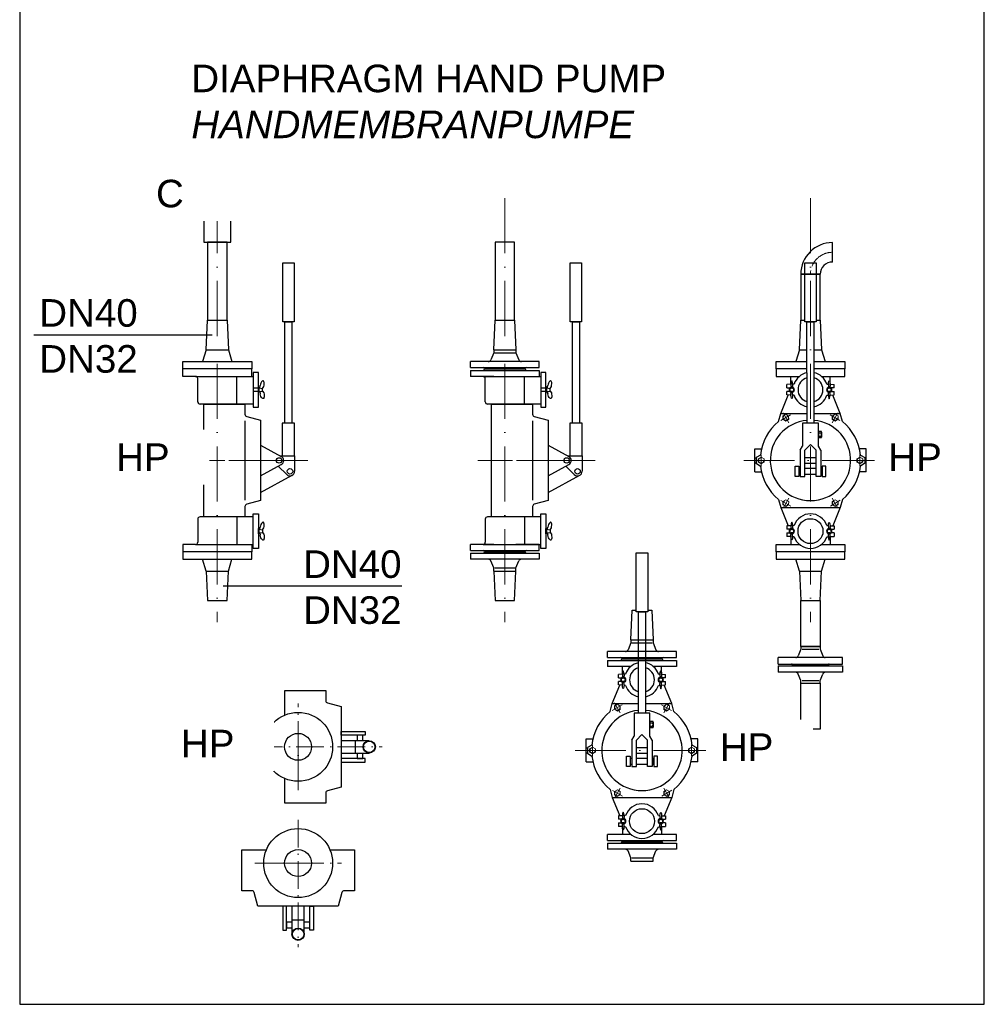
# Model space of a CAD drawing. Header units: millimetres. Extents: x -1994 to 34849, y -5138 to 8304.
# Tile 2 of 19: x 5950 to 8051, y -5138 to -2995. Entities that reach past the tile are written whole.
import ezdxf

# ---------------------------------------------------------------- set-up
doc = ezdxf.new("R2010")
doc.units = ezdxf.units.MM
for name, pattern in [('ACAD_ISO10W100', [18, 12, -3, 0, -3]), ('JIS_02_1.0', [2, 1, -1]), ('MITTE2', [28.575, 19.05, -3.175, 3.175, -3.175])]:
    doc.linetypes.add(name, pattern=pattern)
for name, color, linetype in [('Beschriftung', 7, 'Continuous'), ('Detail Rohrdurchführung', 7, 'Continuous'), ('Lagertank', 253, 'Continuous')]:
    doc.layers.add(name, color=color, linetype=linetype)
doc.styles.add('LBB3.5M1000', font='isocp.shx', dxfattribs={"height": 3.5})

msp = doc.modelspace()

# ---------------------------------------------------------------- linework, layer by layer
at = {"linetype": 'ACAD_ISO10W100', "lineweight": 18, "ltscale": 10}
for p, q in [((6380.63226, -3383.61241), (6380.63226, -4306.06991)), ((7006.79209, -3383.61241), (7006.79209, -4306.06991)), ((7672.16814, -3383.61241), (7672.16814, -4306.06991)), ((6577.53555, -3954.37688), (6321.46114, -3954.37688)), ((6525.89297, -3954.37688), (6368.97385, -3954.37688)), ((7203.69538, -3954.37688), (6947.62098, -3954.37688)), ((7152.0528, -3954.37688), (6995.13368, -3954.37688)), ((7817.42885, -3954.37688), (7526.90744, -3954.37688)), ((7450.61196, -4585.47337), (7160.09054, -4585.47337))]:
    msp.add_line(p, q, dxfattribs=at)
at = {"color": 3}
for p, q in [((7720.16814, -3522.57688), (7720.16814, -3480.17688)), ((7650.96814, -3549.37688), (7693.36814, -3549.37688))]:
    msp.add_line(p, q, dxfattribs=at)
for p, q in [((6356.48226, -3713.37688), (6359.43226, -3649.37688)), ((6359.43226, -3649.37688), (6401.83226, -3649.37688)), ((6401.83226, -3649.37688), (6404.78226, -3713.37688)), ((6982.64209, -3713.37688), (6985.59209, -3649.37688)), ((6985.59209, -3649.37688), (7027.99209, -3649.37688)), ((7027.99209, -3649.37688), (7030.94209, -3713.37688)), ((7648.01814, -3713.37688), (7650.96814, -3649.37688)), ((7693.36814, -3649.37688), (7696.31814, -3713.37688)), ((6356.48226, -3713.37688), (6348.63226, -3739.37688)), ((6356.48226, -3713.37688), (6404.78226, -3713.37688)), ((6404.78226, -3713.37688), (6412.63226, -3739.37688)), ((6982.64209, -3720.37688), (6976.32445, -3735.66798)), ((6982.64209, -3713.37688), (7030.94209, -3713.37688)), ((6982.64209, -3713.37688), (7030.94209, -3713.37688)), ((6982.64209, -3713.37688), (6982.64209, -3720.37688)), ((6984.64209, -3720.37688), (7028.94209, -3720.37688)), ((7030.94209, -3713.37688), (7030.94209, -3720.37688)), ((7030.94209, -3720.37688), (7037.25973, -3735.66798)), ((7648.01814, -3713.37688), (7640.16814, -3739.37688)), ((7648.01814, -3713.37688), (7664.57894, -3713.37688)), ((7679.68807, -3713.37688), (7696.31814, -3713.37688)), ((7696.31814, -3713.37688), (7704.16814, -3739.37688)), ((6931.79209, -3752.37688), (6931.79209, -3739.37688)), ((7081.79209, -3739.37688), (6931.79209, -3739.37688)), ((7081.79209, -3752.37688), (7081.79209, -3739.37688)), ((6305.63226, -3771.37688), (6305.63226, -3755.37688)), ((6455.63226, -3771.37688), (6455.63226, -3755.37688)), ((6931.79209, -3752.37688), (7081.79209, -3752.37688)), ((6931.79209, -3758.37688), (7081.79209, -3758.37688)), ((6931.79209, -3758.37688), (6931.79209, -3771.37688)), ((6962.79209, -3755.37688), (7050.79209, -3755.37688)), ((6962.79209, -3755.37688), (6962.79209, -3755.37688)), ((7081.79209, -3758.37688), (7081.79209, -3771.37688)), ((6333.08896, -3771.37688), (6305.63226, -3771.37688)), ((6333.08896, -3771.37688), (6458.99225, -3771.37688)), ((6338.08896, -3826.61583), (6338.08896, -3776.37688)), ((6423.17556, -3831.61583), (6423.17556, -3771.37688)), ((6458.99225, -3771.37688), (6458.99225, -3831.61583)), ((6472.96948, -3796.72871), (6473.84909, -3791.53902)), ((6982.7626, -3771.37688), (6931.79209, -3771.37688)), ((6959.24879, -3771.37688), (7085.15208, -3771.37688)), ((6964.24879, -3826.61583), (6964.24879, -3776.37688)), ((7049.3354, -3831.61583), (7049.3354, -3771.37688)), ((7085.15208, -3771.37688), (7085.15208, -3831.61583)), ((7099.12932, -3796.72871), (7100.00892, -3791.53902)), ((7629.65743, -3788.60841), (7620.90221, -3789.07728)), ((7620.90221, -3796.47274), (7620.90221, -3789.07728)), ((7629.62484, -3788.61016), (7629.62484, -3771.37688)), ((7629.65724, -3788.72274), (7630.05305, -3796.69593)), ((7633.08376, -3788.72274), (7632.68795, -3796.69593)), ((7636.46892, -3788.24364), (7633.08249, -3788.42499)), ((7707.86737, -3788.24364), (7711.2538, -3788.42499)), ((7711.25253, -3788.72274), (7711.64834, -3796.69593)), ((7714.67905, -3788.72274), (7714.28324, -3796.69593)), ((7714.67886, -3788.60841), (7723.43407, -3789.07728)), ((7714.71145, -3788.61016), (7714.71145, -3771.37688)), ((7723.43407, -3796.47274), (7723.43407, -3789.07728)), ((6471.05783, -3796.47274), (6479.05783, -3797.54394)), ((6471.05783, -3804.47274), (6479.05783, -3803.40154)), ((6472.96948, -3804.21677), (6473.84909, -3809.40646)), ((6479.05783, -3797.54394), (6481.83931, -3793.5628)), ((6479.05783, -3803.40154), (6481.83931, -3807.38269)), ((7097.21767, -3796.47274), (7105.21767, -3797.54394)), ((7097.21767, -3804.47274), (7105.21767, -3803.40154)), ((7099.12932, -3804.21677), (7100.00892, -3809.40646)), ((7105.21767, -3797.54394), (7107.99914, -3793.5628)), ((7105.21767, -3803.40154), (7107.99914, -3807.38269)), ((7607.41707, -3852.00383), (7623.67328, -3812.01661)), ((7620.90221, -3811.86821), (7620.90221, -3804.47274)), ((7629.65743, -3812.33707), (7620.90221, -3811.86821)), ((7626.74012, -3804.47274), (7626.89195, -3804.09927)), ((7626.74012, -3804.47274), (7626.89195, -3804.09927)), ((7629.65724, -3812.22274), (7630.05305, -3804.24956)), ((7633.08376, -3812.22274), (7632.68795, -3804.24956)), ((7636.46892, -3812.70185), (7633.08249, -3812.52049)), ((7707.86737, -3812.70185), (7711.2538, -3812.52049)), ((7711.25253, -3812.22274), (7711.64834, -3804.24956)), ((7714.67905, -3812.22274), (7714.28324, -3804.24956)), ((7714.67886, -3812.33707), (7723.43407, -3811.86821)), ((7717.59616, -3804.47274), (7717.44433, -3804.09927)), ((7717.59616, -3804.47274), (7717.44433, -3804.09927)), ((7736.91922, -3852.00383), (7720.66301, -3812.01661)), ((7723.43407, -3811.86821), (7723.43407, -3804.47274)), ((6458.99225, -3831.61583), (6343.08896, -3831.61583)), ((7085.15208, -3831.61583), (6969.24879, -3831.61583)), ((7602.71742, -3869.54316), (7607.41707, -3852.00383)), ((7607.41707, -3852.00383), (7664.60899, -3852.00383)), ((7679.71811, -3852.00383), (7736.91922, -3852.00383)), ((7741.61887, -3869.54316), (7736.91922, -3852.00383)), ((6441.00542, -3867.91851), (6441.00542, -4040.83525)), ((6474.55256, -3866.87688), (6474.55256, -4041.87688)), ((7067.16525, -3867.91851), (7067.16525, -4040.83525)), ((7100.71239, -3866.87688), (7100.71239, -4041.87688)), ((7690.07427, -3894.62619), (7695.47427, -3894.62619)), ((6474.55256, -3920.86885), (6520.04446, -3945.59045)), ((7100.71239, -3920.86885), (7146.20429, -3945.59045)), ((7660.05778, -3932.08673), (7672.16814, -3919.97637)), ((7672.16814, -3919.97637), (7684.27851, -3932.08673)), ((7690.07427, -3901.82619), (7695.47427, -3901.82619)), ((7550.66814, -3979.37688), (7550.66814, -3929.37688)), ((7550.66814, -3929.37688), (7565.42002, -3929.37688)), ((7649.86626, -3932.08673), (7654.96202, -3923.26062)), ((7694.47003, -3932.08673), (7689.37427, -3923.26062)), ((7793.66814, -3929.37688), (7778.91627, -3929.37688)), ((7793.66814, -3979.37688), (7793.66814, -3929.37688)), ((6474.55256, -3987.88491), (6520.04446, -3963.16331)), ((6517.81128, -3944.37688), (6548.89528, -3944.37688)), ((6548.89528, -3944.37688), (6548.89528, -3978.0025)), ((7100.71239, -3987.88491), (7146.20429, -3963.16331)), ((7143.97111, -3944.37688), (7175.05511, -3944.37688)), ((7175.05511, -3944.37688), (7175.05511, -3978.0025)), ((7550.66814, -3948.87688), (7553.57061, -3948.87688)), ((7550.66814, -3959.87688), (7553.57061, -3959.87688)), ((7793.66814, -3948.87688), (7790.76568, -3948.87688)), ((7793.66814, -3959.87688), (7790.76568, -3959.87688)), ((6513.48082, -3966.73018), (6531.82421, -3985.07357)), ((7139.64065, -3966.73018), (7157.98404, -3985.07357)), ((7550.66814, -3979.37688), (7565.42002, -3979.37688)), ((7793.66814, -3979.37688), (7778.91627, -3979.37688)), ((6474.55256, -4024.34937), (6543.67007, -3986.78893)), ((7100.71239, -4024.34937), (7169.82991, -3986.78893)), ((7602.71742, -4039.2106), (7607.41707, -4056.74993)), ((7741.61887, -4039.2106), (7736.91922, -4056.74993)), ((7607.41707, -4056.74993), (7736.91922, -4056.74993)), ((7607.41707, -4056.74993), (7623.67328, -4096.73715)), ((7736.91922, -4056.74993), (7720.66301, -4096.73715)), ((6338.08896, -4082.13793), (6338.08896, -4132.37688)), ((6458.99225, -4077.13793), (6343.08896, -4077.13793)), ((6423.17556, -4077.13793), (6423.17556, -4137.37688)), ((6458.99225, -4137.37688), (6458.99225, -4077.13793)), ((6964.24879, -4082.13793), (6964.24879, -4132.37688)), ((7085.15208, -4077.13793), (6969.24879, -4077.13793)), ((7049.3354, -4077.13793), (7049.3354, -4137.37688)), ((7085.15208, -4137.37688), (7085.15208, -4077.13793)), ((6471.05783, -4104.28102), (6479.05783, -4105.35222)), ((6471.05783, -4112.28102), (6479.05783, -4111.20982)), ((6472.96948, -4104.53699), (6473.84909, -4099.3473)), ((6472.96948, -4112.02505), (6473.84909, -4117.21474)), ((6479.05783, -4105.35222), (6481.83931, -4101.37108)), ((6479.05783, -4111.20982), (6481.83931, -4115.19096)), ((7097.21767, -4104.28102), (7105.21767, -4105.35222)), ((7097.21767, -4112.28102), (7105.21767, -4111.20982)), ((7099.12932, -4104.53699), (7100.00892, -4099.3473)), ((7099.12932, -4112.02505), (7100.00892, -4117.21474)), ((7105.21767, -4105.35222), (7107.99914, -4101.37108)), ((7105.21767, -4111.20982), (7107.99914, -4115.19096)), ((7629.65743, -4096.41669), (7620.90221, -4096.88555)), ((7620.90221, -4096.88555), (7620.90221, -4104.28102)), ((7620.90221, -4112.28102), (7620.90221, -4119.67648)), ((7626.74012, -4104.28102), (7626.89195, -4104.65449)), ((7629.65724, -4096.53102), (7630.05305, -4104.5042)), ((7629.65724, -4120.03102), (7630.05305, -4112.05783)), ((7633.08376, -4096.53102), (7632.68795, -4104.5042)), ((7633.08376, -4120.03102), (7632.68795, -4112.05783)), ((7636.46892, -4096.05191), (7633.08249, -4096.23327)), ((7707.86737, -4096.05191), (7711.2538, -4096.23327)), ((7711.25253, -4096.53102), (7711.64834, -4104.5042)), ((7711.25253, -4120.03102), (7711.64834, -4112.05783)), ((7714.67905, -4096.53102), (7714.28324, -4104.5042)), ((7714.67905, -4120.03102), (7714.28324, -4112.05783)), ((7714.67886, -4096.41669), (7723.43407, -4096.88555)), ((7717.59616, -4104.28102), (7717.44433, -4104.65449)), ((7723.43407, -4096.88555), (7723.43407, -4104.28102)), ((7723.43407, -4112.28102), (7723.43407, -4119.67648)), ((7629.65743, -4120.14535), (7620.90221, -4119.67648)), ((7629.62484, -4120.1436), (7629.62484, -4137.37688)), ((7636.46892, -4120.51012), (7633.08249, -4120.32877)), ((7707.86737, -4120.51012), (7711.2538, -4120.32877)), ((7714.67886, -4120.14535), (7723.43407, -4119.67648)), ((7714.71145, -4120.1436), (7714.71145, -4137.37688)), ((6333.08896, -4137.37688), (6305.63226, -4137.37688)), ((6305.63226, -4137.37688), (6305.63226, -4153.37688)), ((6333.08896, -4137.37688), (6458.99225, -4137.37688)), ((6455.63226, -4137.37688), (6455.63226, -4153.37688)), ((6931.79209, -4150.37688), (6931.79209, -4137.37688)), ((6982.7626, -4137.37688), (6931.79209, -4137.37688)), ((6931.79209, -4150.37688), (7081.79209, -4150.37688)), ((6931.79209, -4156.37688), (7081.79209, -4156.37688)), ((6931.79209, -4156.37688), (6931.79209, -4169.37688)), ((6959.24879, -4137.37688), (7085.15208, -4137.37688)), ((6962.79209, -4153.37688), (7050.79209, -4153.37688)), ((6962.79209, -4153.37688), (6962.79209, -4153.37688)), ((7081.79209, -4137.37688), (7030.82159, -4137.37688)), ((7081.79209, -4150.37688), (7081.79209, -4137.37688)), ((7081.79209, -4156.37688), (7081.79209, -4169.37688)), ((6356.48226, -4195.37688), (6348.63226, -4169.37688)), ((6404.78226, -4195.37688), (6412.63226, -4169.37688)), ((7081.79209, -4169.37688), (6931.79209, -4169.37688)), ((6982.64209, -4188.37688), (6976.32445, -4173.08578)), ((7030.94209, -4188.37688), (7037.25973, -4173.08578)), ((7648.01814, -4195.37688), (7640.16814, -4169.37688)), ((7696.31814, -4195.37688), (7704.16814, -4169.37688)), ((6356.48226, -4195.37688), (6404.78226, -4195.37688)), ((6356.48226, -4195.37688), (6359.43226, -4259.37688)), ((6401.83226, -4259.37688), (6404.78226, -4195.37688)), ((6982.64209, -4195.37688), (6982.64209, -4188.37688)), ((6982.64209, -4195.37688), (7030.94209, -4195.37688)), ((6982.64209, -4195.37688), (6985.59209, -4259.37688)), ((6982.64209, -4195.37688), (7030.94209, -4195.37688)), ((6984.64209, -4188.37688), (7028.94209, -4188.37688)), ((7027.99209, -4259.37688), (7030.94209, -4195.37688)), ((7030.94209, -4195.37688), (7030.94209, -4188.37688)), ((7648.01814, -4195.37688), (7696.31814, -4195.37688)), ((7648.01814, -4195.37688), (7650.96814, -4259.37688)), ((7693.36814, -4259.37688), (7696.31814, -4195.37688)), ((6359.43226, -4259.37688), (6401.83226, -4259.37688)), ((6985.59209, -4259.37688), (7027.99209, -4259.37688)), ((7650.96814, -4259.37688), (7693.36814, -4259.37688)), ((7281.20125, -4344.47337), (7284.15125, -4280.47337)), ((7284.15125, -4280.47337), (7292.95084, -4280.47337)), ((7317.75167, -4280.47337), (7326.55125, -4280.47337)), ((7326.55125, -4280.47337), (7329.50125, -4344.47337)), ((7281.20125, -4344.47337), (7297.76205, -4344.47337)), ((7281.20125, -4344.47337), (7329.50125, -4344.47337)), ((7281.20125, -4344.47337), (7281.20125, -4351.47337)), ((7312.87118, -4344.47337), (7329.50125, -4344.47337)), ((7329.50125, -4344.47337), (7329.50125, -4351.47337)), ((7230.35125, -4383.47337), (7230.35125, -4370.47337)), ((7380.35125, -4370.47337), (7230.35125, -4370.47337)), ((7281.20125, -4351.47337), (7274.88361, -4366.76447)), ((7283.20125, -4351.47337), (7327.50125, -4351.47337)), ((7329.50125, -4351.47337), (7335.81889, -4366.76447)), ((7380.35125, -4383.47337), (7380.35125, -4370.47337)), ((7650.96814, -4365.37688), (7645.63377, -4379.49728)), ((7650.96814, -4359.37688), (7693.36814, -4359.37688)), ((7650.96814, -4359.37688), (7650.96814, -4365.37688)), ((7653.96814, -4365.37688), (7690.36814, -4365.37688)), ((7693.36814, -4359.37688), (7693.36814, -4365.37688)), ((7693.36814, -4365.37688), (7698.70252, -4379.49728)), ((7230.35125, -4383.47337), (7380.35125, -4383.47337)), ((7230.35125, -4389.47337), (7380.35125, -4389.47337)), ((7230.35125, -4389.47337), (7230.35125, -4402.47337)), ((7261.35125, -4386.47337), (7349.35125, -4386.47337)), ((7261.35125, -4386.47337), (7261.35125, -4386.47337)), ((7380.35125, -4389.47337), (7380.35125, -4402.47337)), ((7602.16814, -4397.37688), (7602.16814, -4383.37688)), ((7742.16814, -4383.37688), (7602.16814, -4383.37688)), ((7742.16814, -4397.37688), (7742.16814, -4383.37688)), ((7281.32176, -4402.47337), (7230.35125, -4402.47337)), ((7262.80795, -4419.70664), (7262.80795, -4402.47337)), ((7380.35125, -4402.47337), (7329.38075, -4402.47337)), ((7347.89456, -4419.70664), (7347.89456, -4402.47337)), ((7602.16814, -4397.37688), (7742.16814, -4397.37688)), ((7602.16814, -4401.37688), (7742.16814, -4401.37688)), ((7602.16814, -4401.37688), (7602.16814, -4415.37688)), ((7633.16814, -4399.37688), (7633.16814, -4399.37688)), ((7633.16814, -4399.37688), (7711.16814, -4399.37688)), ((7633.16814, -4399.37688), (7633.16814, -4399.37688)), ((7711.16814, -4399.37688), (7711.16814, -4399.37688)), ((7711.16814, -4399.37688), (7711.16814, -4399.37688)), ((7742.16814, -4401.37688), (7742.16814, -4415.37688)), ((7262.84054, -4419.7049), (7254.08532, -4420.17376)), ((7254.08532, -4427.56923), (7254.08532, -4420.17376)), ((7259.92323, -4435.56923), (7260.07506, -4435.19575)), ((7259.92323, -4435.56923), (7260.07506, -4435.19575)), ((7262.84035, -4419.81923), (7263.23616, -4427.79241)), ((7262.84035, -4443.31923), (7263.23616, -4435.34604)), ((7266.26687, -4419.81923), (7265.87106, -4427.79241)), ((7266.26687, -4443.31923), (7265.87106, -4435.34604)), ((7269.65203, -4419.34013), (7266.2656, -4419.52148)), ((7341.05048, -4419.34013), (7344.43691, -4419.52148)), ((7344.43564, -4419.81923), (7344.83145, -4427.79241)), ((7344.43564, -4443.31923), (7344.83145, -4435.34604)), ((7347.86216, -4419.81923), (7347.46635, -4427.79241)), ((7347.86216, -4443.31923), (7347.46635, -4435.34604)), ((7347.86197, -4419.7049), (7356.61718, -4420.17376)), ((7350.77927, -4435.56923), (7350.62744, -4435.19575)), ((7350.77927, -4435.56923), (7350.62744, -4435.19575)), ((7356.61718, -4427.56923), (7356.61718, -4420.17376)), ((7742.16814, -4415.37688), (7602.16814, -4415.37688)), ((7650.96814, -4433.37688), (7645.63377, -4419.25648)), ((7650.96814, -4439.37688), (7650.96814, -4433.37688)), ((7653.96814, -4433.37688), (7690.36814, -4433.37688)), ((7693.36814, -4433.37688), (7698.70252, -4419.25648)), ((7693.36814, -4439.37688), (7693.36814, -4433.37688)), ((7240.60018, -4483.10032), (7256.85639, -4443.11309)), ((7254.08532, -4442.96469), (7254.08532, -4435.56923)), ((7262.84054, -4443.43356), (7254.08532, -4442.96469)), ((7269.65203, -4443.79833), (7266.2656, -4443.61698)), ((7341.05048, -4443.79833), (7344.43691, -4443.61698)), ((7347.86197, -4443.43356), (7356.61718, -4442.96469)), ((7370.10233, -4483.10032), (7353.84612, -4443.11309)), ((7356.61718, -4442.96469), (7356.61718, -4435.56923)), ((7650.96814, -4439.37688), (7693.36814, -4439.37688)), ((6650.60798, -4490.18228), (6650.60798, -4665.18228)), ((7235.90053, -4500.63965), (7240.60018, -4483.10032)), ((7240.60018, -4483.10032), (7297.7921, -4483.10032)), ((7312.90122, -4483.10032), (7370.10233, -4483.10032)), ((7374.80198, -4500.63965), (7370.10233, -4483.10032)), ((7323.25738, -4525.72267), (7328.65738, -4525.72267)), ((7323.25738, -4532.92267), (7328.65738, -4532.92267)), ((7183.85125, -4610.47337), (7183.85125, -4560.47337)), ((7183.85125, -4560.47337), (7198.60313, -4560.47337)), ((7283.04937, -4563.18322), (7288.14513, -4554.35711)), ((7293.24089, -4563.18322), (7305.35125, -4551.07285)), ((7305.35125, -4551.07285), (7317.46162, -4563.18322)), ((7327.65314, -4563.18322), (7322.55738, -4554.35711)), ((7426.85125, -4560.47337), (7412.09938, -4560.47337)), ((7426.85125, -4610.47337), (7426.85125, -4560.47337)), ((6681.06156, -4564.22397), (6681.05018, -4591.1406)), ((7183.85125, -4579.97337), (7186.75372, -4579.97337)), ((7426.85125, -4579.97337), (7423.94879, -4579.97337)), ((7183.85125, -4590.97337), (7186.75372, -4590.97337)), ((7426.85125, -4590.97337), (7423.94879, -4590.97337)), ((7183.85125, -4610.47337), (7198.60313, -4610.47337)), ((7426.85125, -4610.47337), (7412.09938, -4610.47337)), ((7235.90053, -4670.30708), (7240.60018, -4687.84641)), ((7374.80198, -4670.30708), (7370.10233, -4687.84641)), ((7240.60018, -4687.84641), (7370.10233, -4687.84641)), ((7240.60018, -4687.84641), (7256.85639, -4727.83364)), ((7370.10233, -4687.84641), (7353.84612, -4727.83364)), ((7262.84054, -4727.51317), (7254.08532, -4727.98204)), ((7254.08532, -4727.98204), (7254.08532, -4735.3775)), ((7262.84035, -4727.6275), (7263.23616, -4735.60069)), ((7266.26687, -4727.6275), (7265.87106, -4735.60069)), ((7269.65203, -4727.1484), (7266.2656, -4727.32975)), ((7341.05048, -4727.1484), (7344.43691, -4727.32975)), ((7344.43564, -4727.6275), (7344.83145, -4735.60069)), ((7347.86216, -4727.6275), (7347.46635, -4735.60069)), ((7347.86197, -4727.51317), (7356.61718, -4727.98204)), ((7356.61718, -4727.98204), (7356.61718, -4735.3775)), ((7254.08532, -4743.3775), (7254.08532, -4750.77297)), ((7262.84054, -4751.24183), (7254.08532, -4750.77297)), ((7259.92323, -4735.3775), (7260.07506, -4735.75098)), ((7262.80795, -4751.24009), (7262.80795, -4768.47337)), ((7262.84035, -4751.1275), (7263.23616, -4743.15432)), ((7266.26687, -4751.1275), (7265.87106, -4743.15432)), ((7269.65203, -4751.60661), (7266.2656, -4751.42525)), ((7341.05048, -4751.60661), (7344.43691, -4751.42525)), ((7344.43564, -4751.1275), (7344.83145, -4743.15432)), ((7347.86216, -4751.1275), (7347.46635, -4743.15432)), ((7347.86197, -4751.24183), (7356.61718, -4750.77297)), ((7347.89456, -4751.24009), (7347.89456, -4768.47337)), ((7350.77927, -4735.3775), (7350.62744, -4735.75098)), ((7356.61718, -4743.3775), (7356.61718, -4750.77297)), ((7230.35125, -4781.47337), (7230.35125, -4768.47337)), ((7281.32176, -4768.47337), (7230.35125, -4768.47337)), ((7380.35125, -4768.47337), (7329.38075, -4768.47337)), ((7380.35125, -4781.47337), (7380.35125, -4768.47337)), ((7230.35125, -4781.47337), (7380.35125, -4781.47337)), ((7230.35125, -4787.47337), (7380.35125, -4787.47337)), ((7230.35125, -4787.47337), (7230.35125, -4800.47337)), ((7261.35125, -4784.47337), (7349.35125, -4784.47337)), ((7261.35125, -4784.47337), (7261.35125, -4784.47337)), ((7380.35125, -4787.47337), (7380.35125, -4800.47337)), ((7380.35125, -4800.47337), (7230.35125, -4800.47337)), ((7281.20125, -4819.47337), (7274.88361, -4804.18226)), ((7281.20125, -4826.47337), (7281.20125, -4819.47337)), ((7283.20125, -4819.47337), (7327.50125, -4819.47337)), ((7329.50125, -4819.47337), (7335.81889, -4804.18226)), ((7329.50125, -4826.47337), (7329.50125, -4819.47337)), ((7281.20125, -4826.47337), (7329.50125, -4826.47337)), ((6644.18768, -4924.53947), (6469.18768, -4924.53947)), ((6570.146, -4954.99305), (6543.22937, -4954.98167))]:
    msp.add_line(p, q)
at = {"color": 253, "linetype": 'JIS_02_1.0', "lineweight": 9, "ltscale": 25}
for p, q in [((7607.2852, -3867.70676), (7629.55109, -3854.85154)), ((7624.84575, -3872.4121), (7611.99053, -3850.1462)), ((7714.7852, -3854.85154), (7737.05109, -3867.70676)), ((7719.49053, -3872.4121), (7732.34575, -3850.1462)), ((7564.66814, -3967.2321), (7564.66814, -3941.52166)), ((7779.66814, -3941.52166), (7779.66814, -3967.2321)), ((7577.52336, -3954.37688), (7551.81293, -3954.37688)), ((7766.81293, -3954.37688), (7792.52336, -3954.37688)), ((7629.55109, -4053.90222), (7607.2852, -4041.047)), ((7624.84575, -4036.34167), (7611.99053, -4058.60756)), ((7737.05109, -4041.047), (7714.7852, -4053.90222)), ((7719.49053, -4036.34167), (7732.34575, -4058.60756)), ((7240.46831, -4498.80324), (7262.7342, -4485.94803)), ((7258.02886, -4503.50858), (7245.17364, -4481.24269)), ((7347.96831, -4485.94803), (7370.2342, -4498.80324)), ((7352.67364, -4503.50858), (7365.52886, -4481.24269)), ((7197.85125, -4598.32858), (7197.85125, -4572.61815)), ((7412.85125, -4572.61815), (7412.85125, -4598.32858)), ((7210.70647, -4585.47337), (7184.99603, -4585.47337)), ((7399.99603, -4585.47337), (7425.70647, -4585.47337)), ((7258.02886, -4667.43815), (7245.17364, -4689.70404)), ((7352.67364, -4667.43815), (7365.52886, -4689.70404)), ((7262.7342, -4684.99871), (7240.46831, -4672.14349)), ((7370.2342, -4672.14349), (7347.96831, -4684.99871))]:
    msp.add_line(p, q, dxfattribs=at)
at = {"linetype": 'ACAD_ISO10W100', "lineweight": 18, "ltscale": 5}
for p, q in [((6556.68768, -4671.82139), (6556.68768, -4483.54318)), ((6462.54858, -4577.68228), (6739.7514, -4577.68228)), ((6556.68768, -4577.68228), (6556.68768, -4671.82139)), ((6556.68768, -4736.48007), (6556.68768, -5013.68289)), ((6556.68768, -4830.61918), (6462.54858, -4830.61918)), ((6462.54858, -4830.61918), (6650.82679, -4830.61918))]:
    msp.add_line(p, q, dxfattribs=at)
for points in [[(6351.31003, -3479.38883), (6409.95449, -3479.38883), (6409.95449, -3417.13339), (6351.31003, -3417.13339)], [(6359.43226, -3649.37688), (6401.83226, -3649.37688), (6401.83226, -3479.38883), (6359.43226, -3479.38883)], [(6985.59209, -3649.37688), (7027.99209, -3649.37688), (7027.99209, -3479.38883), (6985.59209, -3479.38883)], [(6523.03654, -3524.37688), (6547.83737, -3524.37688), (6547.83737, -3652.79987), (6523.03654, -3652.79987)], [(7149.19638, -3524.37688), (7173.9972, -3524.37688), (7173.9972, -3652.79987), (7149.19638, -3652.79987)], [(7659.76773, -3524.37688), (7684.56856, -3524.37688), (7684.56856, -3652.79987), (7659.76773, -3652.79987)], [(6527.83463, -3652.79987), (6542.94375, -3652.79987), (6542.99152, -3873.19175), (6527.8824, -3873.19175)], [(7153.99446, -3652.79987), (7169.10359, -3652.79987), (7169.15135, -3873.19175), (7154.04223, -3873.19175)], [(7664.56582, -3652.79987), (7679.67494, -3652.79987), (7679.72271, -3873.19175), (7664.61358, -3873.19175)], [(6305.63226, -3739.37688), (6455.63226, -3739.37688), (6455.63226, -3755.37688), (6305.63226, -3755.37688)], [(6470.09848, -3762.73701), (6458.99225, -3762.73701), (6458.99225, -3838.20848), (6470.09848, -3838.20848)], [(7096.25831, -3762.73701), (7085.15208, -3762.73701), (7085.15208, -3838.20848), (7096.25831, -3838.20848)], [(6471.05783, -3806.23547), (6471.05783, -3794.71002), (6470.09848, -3794.71002), (6470.09848, -3806.23547)], [(7097.21767, -3806.23547), (7097.21767, -3794.71002), (7096.25831, -3794.71002), (7096.25831, -3806.23547)], [(7646.51558, -3989.16744), (7638.55778, -3989.16744), (7638.55778, -3966.83756), (7646.51558, -3966.83756)], [(7697.82071, -3989.16744), (7705.77851, -3989.16744), (7705.77851, -3966.83756), (7697.82071, -3966.83756)], [(6470.09848, -4146.01676), (6458.99225, -4146.01676), (6458.99225, -4070.54528), (6470.09848, -4070.54528)], [(7096.25831, -4146.01676), (7085.15208, -4146.01676), (7085.15208, -4070.54528), (7096.25831, -4070.54528)], [(6471.05783, -4102.51829), (6471.05783, -4114.04375), (6470.09848, -4114.04375), (6470.09848, -4102.51829)], [(7097.21767, -4102.51829), (7097.21767, -4114.04375), (7096.25831, -4114.04375), (7096.25831, -4102.51829)], [(6305.63226, -4169.37688), (6455.63226, -4169.37688), (6455.63226, -4153.37688), (6305.63226, -4153.37688)], [(7292.95084, -4155.47337), (7317.75167, -4155.47337), (7317.75167, -4283.89636), (7292.95084, -4283.89636)], [(7597.16814, -4169.37688), (7747.16814, -4169.37688), (7747.16814, -4153.37688), (7597.16814, -4153.37688)], [(7297.74893, -4283.89636), (7312.85805, -4283.89636), (7312.90582, -4504.28824), (7297.79669, -4504.28824)], [(6650.60798, -4552.02972), (6650.60798, -4544.07192), (6702.49002, -4544.07192), (6702.49002, -4552.02972)], [(6650.60798, -4603.33485), (6650.60798, -4611.29265), (6702.49002, -4611.29265), (6702.49002, -4603.33485)], [(7279.69869, -4620.26392), (7271.74089, -4620.26392), (7271.74089, -4597.93405), (7279.69869, -4597.93405)], [(7331.00382, -4620.26392), (7338.96162, -4620.26392), (7338.96162, -4597.93405), (7331.00382, -4597.93405)], [(6531.03512, -4924.53947), (6523.07732, -4924.53947), (6523.07732, -4976.42151), (6531.03512, -4976.42151)], [(6582.34025, -4924.53947), (6590.29805, -4924.53947), (6590.29805, -4976.42151), (6582.34025, -4976.42151)]]:
    msp.add_lwpolyline(points, close=True)
for points in [[(7684.56856, -3649.37688), (7693.36814, -3649.37688), (7693.36814, -3549.37688), (7650.96814, -3549.37688), (7650.96814, -3649.37688), (7659.76773, -3649.37688)], [(7664.58805, -3755.37688), (7597.16814, -3755.37688), (7597.16814, -3739.37688), (7664.58458, -3739.37688)], [(7679.6937, -3739.37688), (7747.16814, -3739.37688), (7747.16814, -3755.37688), (7679.69717, -3755.37688)], [(7664.58805, -3755.37688), (7597.16814, -3755.37688), (7597.16814, -3771.37688), (7648.13865, -3771.37688)], [(7696.19764, -3771.37688), (7747.16814, -3771.37688), (7747.16814, -3755.37688), (7679.69717, -3755.37688)], [(6458.99225, -3796.47274), (6470.09848, -3796.47274)], [(6470.09848, -3804.47274), (6458.99225, -3804.47274)], [(6471.05783, -3796.47274), (6471.05783, -3804.47274)], [(6479.05783, -3803.40154), (6479.05783, -3797.54394)], [(7085.15208, -3796.47274), (7096.25831, -3796.47274)], [(7096.25831, -3804.47274), (7085.15208, -3804.47274)], [(7097.21767, -3796.47274), (7097.21767, -3804.47274)], [(7105.21767, -3803.40154), (7105.21767, -3797.54394)], [(7620.90221, -3796.47274), (7627.22212, -3796.47274)], [(7627.22212, -3804.47274), (7620.90221, -3804.47274)], [(7723.43407, -3796.47274), (7717.11417, -3796.47274)], [(7717.11417, -3804.47274), (7723.43407, -3804.47274)], [(6548.89528, -3944.37688), (6548.89528, -3873.19175), (6521.97864, -3873.19175), (6521.97864, -3944.37688)], [(7175.05511, -3944.37688), (7175.05511, -3873.19175), (7148.13847, -3873.19175), (7148.13847, -3944.37688)], [(7689.37427, -3923.26062), (7689.37427, -3873.19175), (7654.96202, -3873.19175), (7654.96202, -3923.26062)], [(7689.37427, -3903.62619), (7689.37427, -3892.82619)], [(7690.07427, -3891.02619), (7695.47427, -3891.02619)], [(7696.17427, -3892.82619), (7696.17427, -3903.62619)], [(7695.47427, -3905.42619), (7690.07427, -3905.42619)], [(7649.86626, -3932.08673), (7649.86626, -3989.16744), (7660.05778, -3989.16744), (7660.05778, -3932.08673)], [(7694.47003, -3932.08673), (7694.47003, -3989.16744), (7684.27851, -3989.16744), (7684.27851, -3932.08673)], [(7563.10055, -3943.22239), (7553.57061, -3948.13441), (7553.57061, -3960.61935), (7563.20298, -3966.49114)], [(7684.27851, -3948.40111), (7660.05778, -3948.40111)], [(7660.05778, -3960.35265), (7684.27851, -3960.35265)], [(7781.23574, -3943.22239), (7790.76568, -3948.13441), (7790.76568, -3960.61935), (7781.13331, -3966.49114)], [(7649.86626, -3972.02673), (7646.51558, -3972.02673), (7646.51558, -3983.97827), (7649.86626, -3983.97827)], [(7684.27851, -3972.02673), (7660.05778, -3972.02673)], [(7660.05778, -3983.97827), (7684.27851, -3983.97827)], [(7694.47003, -3983.97827), (7697.82071, -3983.97827), (7697.82071, -3972.02673), (7694.47003, -3972.02673)], [(6471.05783, -4112.28102), (6471.05783, -4104.28102)], [(6479.05783, -4105.35222), (6479.05783, -4111.20982)], [(7097.21767, -4112.28102), (7097.21767, -4104.28102)], [(7105.21767, -4105.35222), (7105.21767, -4111.20982)], [(7627.22212, -4104.28102), (7620.90221, -4104.28102)], [(7620.90221, -4112.28102), (7627.22212, -4112.28102)], [(7717.11417, -4104.28102), (7723.43407, -4104.28102)], [(7723.43407, -4112.28102), (7717.11417, -4112.28102)], [(7696.19764, -4137.37688), (7747.16814, -4137.37688), (7747.16814, -4153.37688), (7597.16814, -4153.37688), (7597.16814, -4137.37688), (7648.13865, -4137.37688)], [(7254.08532, -4427.56923), (7260.40523, -4427.56923)], [(7356.61718, -4427.56923), (7350.29728, -4427.56923)], [(7260.40523, -4435.56923), (7254.08532, -4435.56923)], [(7350.29728, -4435.56923), (7356.61718, -4435.56923)], [(7322.55738, -4554.35711), (7322.55738, -4504.28824), (7288.14513, -4504.28824), (7288.14513, -4554.35711)], [(7322.55738, -4534.72267), (7322.55738, -4523.92267)], [(7323.25738, -4522.12267), (7328.65738, -4522.12267)], [(7328.65738, -4536.52267), (7323.25738, -4536.52267)], [(7329.35738, -4523.92267), (7329.35738, -4534.72267)], [(6697.30086, -4564.22397), (6697.30086, -4552.02972), (6685.34931, -4552.02972), (6685.34931, -4564.22397)], [(7283.04937, -4563.18322), (7283.04937, -4620.26392), (7293.24089, -4620.26392), (7293.24089, -4563.18322)], [(7327.65314, -4563.18322), (7327.65314, -4620.26392), (7317.46162, -4620.26392), (7317.46162, -4563.18322)], [(6711.49238, -4564.22397), (6650.60798, -4564.22397)], [(7196.28366, -4574.31888), (7186.75372, -4579.2309), (7186.75372, -4591.71584), (7196.38609, -4597.58762)], [(7317.46162, -4579.49759), (7293.24089, -4579.49759)], [(7414.41885, -4574.31888), (7423.94879, -4579.2309), (7423.94879, -4591.71584), (7414.31642, -4597.58762)], [(6650.60798, -4591.1406), (6711.49238, -4591.1406)], [(6685.34931, -4591.1406), (6685.34931, -4603.33485), (6697.30086, -4603.33485), (6697.30086, -4591.1406)], [(7283.04937, -4603.12321), (7279.69869, -4603.12321), (7279.69869, -4615.07476), (7283.04937, -4615.07476)], [(7293.24089, -4591.44914), (7317.46162, -4591.44914)], [(7317.46162, -4603.12321), (7293.24089, -4603.12321)], [(7327.65314, -4615.07476), (7331.00382, -4615.07476), (7331.00382, -4603.12321), (7327.65314, -4603.12321)], [(7293.24089, -4615.07476), (7317.46162, -4615.07476)], [(7260.40523, -4735.3775), (7254.08532, -4735.3775)], [(7254.08532, -4743.3775), (7260.40523, -4743.3775)], [(7350.29728, -4735.3775), (7356.61718, -4735.3775)], [(7356.61718, -4743.3775), (7350.29728, -4743.3775)], [(6543.22937, -4924.53947), (6543.22937, -4985.42387)], [(6570.146, -4985.42387), (6570.146, -4924.53947)], [(6543.22937, -4959.2808), (6531.03512, -4959.2808), (6531.03512, -4971.23235), (6543.22937, -4971.23235)], [(6570.146, -4971.23235), (6582.34025, -4971.23235), (6582.34025, -4959.2808), (6570.146, -4959.2808)]]:
    msp.add_lwpolyline(points)
for points in [[(6474.55256, -4041.87688), (6444.71133, -4049.87281, 0.3394542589), (6441.00542, -4054.70244), (6441.00542, -4077.13793), (6351.53112, -4077.13793), (6351.53112, -3831.61583), (6441.00542, -3831.61583), (6441.00542, -3854.05132, 0.3394542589), (6444.71133, -3858.88095), (6474.55256, -3866.87688)], [(7100.71239, -4041.87688), (7070.87116, -4049.87281, 0.3394542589), (7067.16525, -4054.70244), (7067.16525, -4077.13793), (6977.69095, -4077.13793), (6977.69095, -3831.61583), (7067.16525, -3831.61583), (7067.16525, -3854.05132, 0.3394542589), (7070.87116, -3858.88095), (7100.71239, -3866.87688)], [(6527.58655, -4508.55831), (6527.58655, -4454.92123), (6617.06085, -4454.92123), (6617.06085, -4477.35672, 0.3394542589), (6620.76675, -4482.18635), (6650.60798, -4490.18228)], [(6650.60798, -4665.18228), (6620.76675, -4673.17822, 0.3394542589), (6617.06085, -4678.00785), (6617.06085, -4700.44334), (6527.58655, -4700.44334), (6527.58655, -4646.80626)], [(6469.18768, -4924.53947), (6461.19175, -4894.69824, 0.3394542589), (6456.36212, -4890.99234), (6433.92663, -4890.99234), (6433.92663, -4801.51804), (6487.56371, -4801.51804)], [(6625.81166, -4801.51804), (6679.44874, -4801.51804), (6679.44874, -4890.99234), (6657.01325, -4890.99234, 0.3394542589), (6652.18362, -4894.69824), (6644.18768, -4924.53947)]]:
    msp.add_lwpolyline(points, format="xyb")
at = {"color": 253, "linetype": 'JIS_02_1.0', "lineweight": 9, "ltscale": 25}
for points in [[(7612.18276, -3864.87915), (7618.55045, -3868.70832), (7624.78584, -3865.10832), (7624.65353, -3857.67915), (7618.28584, -3853.84998), (7612.05045, -3857.44998)], [(7719.68276, -3857.67915), (7719.55045, -3865.10832), (7725.78584, -3868.70832), (7732.15353, -3864.87915), (7732.28584, -3857.44998), (7726.05045, -3853.84998)], [(7564.66814, -3961.57688), (7571.16814, -3957.97688), (7571.16814, -3950.77688), (7564.66814, -3947.17688), (7558.16814, -3950.77688), (7558.16814, -3957.97688)], [(7779.66814, -3947.17688), (7773.16814, -3950.77688), (7773.16814, -3957.97688), (7779.66814, -3961.57688), (7786.16814, -3957.97688), (7786.16814, -3950.77688)], [(7624.65353, -4051.07461), (7624.78584, -4043.64545), (7618.55045, -4040.04545), (7612.18276, -4043.87461), (7612.05045, -4051.30378), (7618.28584, -4054.90378)], [(7732.15353, -4043.87461), (7725.78584, -4040.04545), (7719.55045, -4043.64545), (7719.68276, -4051.07461), (7726.05045, -4054.90378), (7732.28584, -4051.30378)], [(7245.36587, -4495.97563), (7251.73356, -4499.8048), (7257.96894, -4496.2048), (7257.83664, -4488.77563), (7251.46894, -4484.94647), (7245.23356, -4488.54647)], [(7352.86587, -4488.77563), (7352.73356, -4496.2048), (7358.96894, -4499.8048), (7365.33664, -4495.97563), (7365.46894, -4488.54647), (7359.23356, -4484.94647)], [(7197.85125, -4592.67337), (7204.35125, -4589.07337), (7204.35125, -4581.87337), (7197.85125, -4578.27337), (7191.35125, -4581.87337), (7191.35125, -4589.07337)], [(7412.85125, -4578.27337), (7406.35125, -4581.87337), (7406.35125, -4589.07337), (7412.85125, -4592.67337), (7419.35125, -4589.07337), (7419.35125, -4581.87337)], [(7257.83664, -4682.1711), (7257.96894, -4674.74193), (7251.73356, -4671.14193), (7245.36587, -4674.9711), (7245.23356, -4682.40026), (7251.46894, -4686.00026)], [(7365.33664, -4674.9711), (7358.96894, -4671.14193), (7352.73356, -4674.74193), (7352.86587, -4682.1711), (7359.23356, -4686.00026), (7365.46894, -4682.40026)]]:
    msp.add_lwpolyline(points, close=True, dxfattribs=at)
at = {"color": 1}
for points in [[(7650.96814, -4259.37688), (7693.36814, -4259.37688), (7693.36814, -4359.37688), (7650.96814, -4359.37688)], [(7650.96814, -4439.37688), (7693.36814, -4439.37688), (7693.36814, -4539.37688), (7650.96814, -4539.37688)]]:
    msp.add_lwpolyline(points, close=True, dxfattribs=at)
for centre, radius in [((7631.3705, -3800.47274), 4), ((7712.96579, -3800.47274), 4), ((6515.26966, -3954.37688), 5.97577), ((7141.42949, -3954.37688), 5.97577), ((6538.89528, -3978.0025), 5.97577), ((7165.05511, -3978.0025), 5.97577), ((7672.16814, -4108.28102), 27.16525), ((7631.3705, -4108.28102), 4), ((7712.96579, -4108.28102), 4), ((7264.55361, -4431.56923), 4), ((7346.1489, -4431.56923), 4), ((6556.68768, -4577.68228), 75), ((6556.68768, -4577.68228), 29.32223), ((6711.49238, -4577.68228), 13.45832), ((6711.49238, -4577.68228), 12.40041), ((7305.35125, -4739.3775), 27.16525), ((6556.68768, -4830.61918), 75), ((7264.55361, -4739.3775), 4), ((7346.1489, -4739.3775), 4), ((6556.68768, -4830.61918), 29.32223), ((6556.68768, -4985.42387), 13.45832), ((6556.68768, -4985.42387), 12.40041)]:
    msp.add_circle(centre, radius)
at = {"color": 253, "linetype": 'JIS_02_1.0', "lineweight": 9, "ltscale": 25}
for centre in [(7618.41814, -3861.27915), (7725.91814, -3861.27915), (7564.66814, -3954.37688), (7779.66814, -3954.37688), (7618.41814, -4047.47461), (7725.91814, -4047.47461), (7251.60125, -4492.37563), (7359.10125, -4492.37563), (7197.85125, -4585.47337), (7412.85125, -4585.47337), (7251.60125, -4678.5711), (7359.10125, -4678.5711)]:
    msp.add_circle(centre, 5.8, dxfattribs=at)
at = {"color": 3}
for radius in [69.2, 26.8]:
    msp.add_arc((7720.16814, -3549.37688), radius, 90, 180, dxfattribs=at)
for centre, radius, start, end in [((6970.77911, -3733.37688), 6, 270, 337.5516467), ((7042.80508, -3733.37688), 6, 202.4483533, 270), ((6959.79209, -3755.37688), 3, 0, 90), ((6959.79209, -3755.37688), 3, 270, 0), ((7053.79209, -3755.37688), 3, 90, 180), ((7053.79209, -3755.37688), 3, 180, 270), ((7672.16814, -3800.47274), 37.73574, 101.58529243, 161.09062635), ((7672.16814, -3800.47274), 37.73574, 18.90937365, 78.48839229), ((6333.08896, -3776.37688), 5, 0, 90), ((6959.24879, -3776.37688), 5, 0, 90), ((7672.16814, -3800.47274), 27.16525, 106.19365755, 253.83117823), ((7672.16814, -3800.47274), 27.16525, 286.12444407, 73.90039171), ((7631.3705, -3800.47274), 5.76273, 104.13572551, 255.86427449), ((7631.3705, -3800.47274), 5.76273, 284.13572551, 75.86427449), ((7672.16814, -3800.47274), 37.73574, 198.90937365, 258.43954335), ((7672.16814, -3800.47274), 37.73574, 281.53644349, 341.09062635), ((7712.96579, -3800.47274), 5.76273, 104.13572551, 255.86427449), ((7712.96579, -3800.47274), 5.76273, 284.13572551, 75.86427449), ((6343.08896, -3826.61583), 5, 180, 270), ((6969.24879, -3826.61583), 5, 180, 270), ((7672.16814, -3954.37688), 109.6365, 129.30611763, 174.16058674), ((7672.16814, -3954.37688), 87.5, 94.95381396, 85.04789207), ((7672.16814, -3954.37688), 109.6365, 5.83941326, 50.69388237), ((7692.03855, -3892.82619), 2.66429, 137.49898899, 222.50101102), ((7698.98141, -3898.22619), 9.60714, 157.9929183, 202.0070817), ((7693.50998, -3892.82619), 2.66429, 317.49898898, 42.50101102), ((7686.56713, -3898.22619), 9.60714, 337.9929183, 22.0070817), ((7692.03855, -3903.62619), 2.66429, 137.49898899, 222.50101101), ((7693.50998, -3903.62619), 2.66429, 317.49898899, 42.50101101), ((6515.26966, -3954.37688), 10, 298.52092495, 61.47907505), ((7141.42949, -3954.37688), 10, 298.52092495, 61.47907505), ((6538.89528, -3978.0025), 10, 225, 0), ((7165.05511, -3978.0025), 10, 225, 0), ((7672.16814, -3954.37688), 109.6365, 186.34383501, 230.69388237), ((7672.16814, -3954.37688), 109.6365, 309.30611763, 353.65616499), ((7672.16814, -4108.28102), 37.73574, 18.90937365, 161.09062635), ((6343.08896, -4082.13793), 5, 90, 180), ((6969.24879, -4082.13793), 5, 90, 180), ((7631.3705, -4108.28102), 5.76273, 104.13572551, 255.86427449), ((7631.3705, -4108.28102), 5.76273, 284.13572551, 75.86427449), ((7712.96579, -4108.28102), 5.76273, 104.13572551, 255.86427449), ((7712.96579, -4108.28102), 5.76273, 284.13572551, 75.86427449), ((6333.08896, -4132.37688), 5, 270, 0), ((6959.24879, -4132.37688), 5, 270, 0), ((7672.16814, -4108.28102), 37.73574, 198.90937365, 341.09062635), ((6959.79209, -4153.37688), 3, 0, 90), ((6959.79209, -4153.37688), 3, 270, 0), ((7053.79209, -4153.37688), 3, 90, 180), ((7053.79209, -4153.37688), 3, 180, 270), ((6970.77911, -4175.37688), 6, 22.4483533, 90), ((7042.80508, -4175.37688), 6, 90, 157.5516467), ((7269.33827, -4364.47337), 6, 270, 337.5516467), ((7341.36424, -4364.47337), 6, 202.4483533, 270), ((7258.35125, -4386.47337), 3, 0, 90), ((7258.35125, -4386.47337), 3, 270, 0), ((7352.35125, -4386.47337), 3, 90, 180), ((7352.35125, -4386.47337), 3, 180, 270), ((7640.02094, -4377.37688), 6, 270, 339.30454927), ((7704.31535, -4377.37688), 6, 200.69545073, 270), ((7305.35125, -4431.56923), 37.73574, 101.58529243, 161.09062635), ((7305.35125, -4431.56923), 27.16525, 106.19365755, 253.83117823), ((7305.35125, -4431.56923), 37.73574, 18.90937365, 78.48839229), ((7305.35125, -4431.56923), 27.16525, 286.12444407, 73.90039171), ((7631.16814, -4399.37688), 2, 0, 90), ((7631.16814, -4399.37688), 2, 270, 0), ((7713.16814, -4399.37688), 2, 90, 180), ((7713.16814, -4399.37688), 2, 180, 270), ((7264.55361, -4431.56923), 5.76273, 104.13572551, 255.86427449), ((7264.55361, -4431.56923), 5.76273, 284.13572551, 75.86427449), ((7346.1489, -4431.56923), 5.76273, 104.13572551, 255.86427449), ((7346.1489, -4431.56923), 5.76273, 284.13572551, 75.86427449), ((7640.02094, -4421.37688), 6, 20.69545073, 90), ((7704.31535, -4421.37688), 6, 90, 159.30454927), ((7305.35125, -4431.56923), 37.73574, 198.90937365, 258.43954335), ((7305.35125, -4431.56923), 37.73574, 281.53644349, 341.09062635), ((7305.35125, -4585.47337), 87.5, 94.95381396, 85.04789207), ((7305.35125, -4585.47337), 109.6365, 129.30611763, 174.16058674), ((7305.35125, -4585.47337), 109.6365, 5.83941326, 50.69388237), ((7325.22166, -4523.92267), 2.66429, 137.49898899, 222.50101102), ((7332.16452, -4529.32267), 9.60714, 157.9929183, 202.0070817), ((7325.22166, -4534.72267), 2.66429, 137.49898899, 222.50101101), ((7326.69309, -4523.92267), 2.66429, 317.49898898, 42.50101102), ((7319.75023, -4529.32267), 9.60714, 337.9929183, 22.0070817), ((7326.69309, -4534.72267), 2.66429, 317.49898899, 42.50101101), ((7305.35125, -4585.47337), 109.6365, 186.34383501, 230.69388237), ((7305.35125, -4585.47337), 109.6365, 309.30611763, 353.65616499), ((7305.35125, -4739.3775), 37.73574, 18.90937365, 161.09062635), ((7264.55361, -4739.3775), 5.76273, 104.13572551, 255.86427449), ((7264.55361, -4739.3775), 5.76273, 284.13572551, 75.86427449), ((7346.1489, -4739.3775), 5.76273, 104.13572551, 255.86427449), ((7346.1489, -4739.3775), 5.76273, 284.13572551, 75.86427449), ((7305.35125, -4739.3775), 37.73574, 198.90937365, 341.09062635), ((7258.35125, -4784.47337), 3, 0, 90), ((7258.35125, -4784.47337), 3, 270, 0), ((7352.35125, -4784.47337), 3, 90, 180), ((7352.35125, -4784.47337), 3, 180, 270), ((7269.33827, -4806.47337), 6, 22.4483533, 90), ((7341.36424, -4806.47337), 6, 90, 157.5516467)]:
    msp.add_arc(centre, radius, start, end)
for centre, major_axis, ratio, start_param, end_param in [((6477.8442, -3792.55091), (-2.92401, -11.5445), 0.3460618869, 1.5707963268, 4.7123889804), ((7104.00403, -3792.55091), (-2.92401, -11.5445), 0.3460618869, 1.5707963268, 4.7123889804), ((7631.3705, -3788.72274), (0, -7.75026), 0.221058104, 7.853981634, 10.9955742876), ((7712.96579, -3812.22274), (0, 7.75026), 0.221058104, 7.853981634, 10.9955742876), ((6477.8442, -4100.35919), (-2.92401, -11.5445), 0.3460618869, 1.5707963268, 4.7123889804), ((7104.00403, -4100.35919), (-2.92401, -11.5445), 0.3460618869, 1.5707963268, 4.7123889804), ((7631.3705, -4096.53102), (0, -7.75026), 0.221058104, 7.853981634, 10.9955742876), ((7712.96579, -4120.03102), (0, 7.75026), 0.221058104, 7.853981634, 10.9955742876), ((7264.55361, -4419.81923), (0, -7.75026), 0.221058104, 7.853981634, 10.9955742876), ((7346.1489, -4443.31923), (0, 7.75026), 0.221058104, 7.853981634, 10.9955742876), ((7264.55361, -4727.6275), (0, -7.75026), 0.221058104, 7.853981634, 10.9955742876), ((7346.1489, -4751.1275), (0, 7.75026), 0.221058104, 7.853981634, 10.9955742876)]:
    msp.add_ellipse(centre, major_axis=major_axis, ratio=ratio, start_param=start_param, end_param=end_param)
at = {"extrusion": (0, 0, -1)}
for centre, major_axis, ratio, start_param, end_param in [((7712.96579, -3788.72274), (0, -7.75026), 0.221058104, 7.853981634, 10.9955742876), ((6477.8442, -3808.39457), (-2.92401, 11.5445), 0.3460618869, 1.5707963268, 4.7123889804), ((7104.00403, -3808.39457), (-2.92401, 11.5445), 0.3460618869, 1.5707963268, 4.7123889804), ((7631.3705, -3812.22274), (0, 7.75026), 0.221058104, 7.853981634, 10.9955742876), ((7712.96579, -4096.53102), (0, -7.75026), 0.221058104, 7.853981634, 10.9955742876), ((6477.8442, -4116.20285), (-2.92401, 11.5445), 0.3460618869, 1.5707963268, 4.7123889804), ((7104.00403, -4116.20285), (-2.92401, 11.5445), 0.3460618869, 1.5707963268, 4.7123889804), ((7631.3705, -4120.03102), (0, 7.75026), 0.221058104, 7.853981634, 10.9955742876), ((7346.1489, -4419.81923), (0, -7.75026), 0.221058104, 7.853981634, 10.9955742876), ((7264.55361, -4443.31923), (0, 7.75026), 0.221058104, 7.853981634, 10.9955742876), ((7346.1489, -4727.6275), (0, -7.75026), 0.221058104, 7.853981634, 10.9955742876), ((7264.55361, -4751.1275), (0, 7.75026), 0.221058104, 7.853981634, 10.9955742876)]:
    msp.add_ellipse(centre, major_axis=major_axis, ratio=ratio, start_param=start_param, end_param=end_param, dxfattribs=at)
at = {"layer": 'Lagertank', "color": 5, "linetype": 'MITTE2', "lineweight": 5, "ltscale": 3}
msp.add_arc((7720.16814, -3549.37688), 48, 90, 180, dxfattribs=at)

# ---------------------------------------------------------------- texts
at = {"layer": 'Beschriftung', "insert": (6324.17621, -3093.04964), "char_height": 60, "width": 1191.4211291, "attachment_point": 1, "style": 'LBB3.5M1000', "bg_fill": 2}
msp.add_mtext('{\\fArial|b0|i0|c0|p34;DIAPHRAGM HAND PUMP\\P\\fArial|b0|i1|c0|p34;HANDMEMBRANPUMPE}', dxfattribs=at)
at = {"layer": 'Beschriftung', "color": 1, "char_height": 60, "width": 249.7445818, "attachment_point": 1, "style": 'LBB3.5M1000', "bg_fill": 2}
for insert in [(5993.15401, -3603.37561), (6567.58667, -4150.03811)]:
    msp.add_mtext('{\\fArial|b0|i0|c0|p34;\\C256;DN40\\PDN32}', dxfattribs=dict(at, insert=insert))

# ---------------------------------------------------------------- next in the draw order: linework, layer by layer
at = {"layer": 'Detail Rohrdurchführung', "linetype": 'Continuous', "ltscale": 10}
for p, q in [((6369.52768, -3681.46329), (5980.92125, -3681.46329)), ((6782.3812, -4228.12578), (6393.77477, -4228.12578))]:
    msp.add_line(p, q, dxfattribs=at)

# ---------------------------------------------------------------- next in the draw order: texts
at = {"layer": 'Beschriftung', "color": 1, "char_height": 60, "width": 172.6026639, "attachment_point": 1, "style": 'LBB3.5M1000', "bg_fill": 2}
for s, insert in [('{\\fArial|b0|i0|c0|p34;\\C256;C}', (6247.30342, -3343.61624)), ('{\\fArial|b0|i0|c0|p34;\\C256;HP}', (6160.5068, -3917.25568)), ('{\\fArial|b0|i0|c0|p34;\\C256;HP}', (7841.6712, -3917.25568)), ('{\\fArial|b0|i0|c0|p34;\\C256;HP}', (6301.59424, -4540.56108))]:
    msp.add_mtext(s, dxfattribs=dict(at, insert=insert))

# ---------------------------------------------------------------- next in the draw order: linework, layer by layer
at = {"color": 3}
msp.add_lwpolyline([(8050.63808, -2951.38152), (5950.46659, -2951.38152), (5950.46659, -5137.93409), (8050.63808, -5137.93409)], close=True, dxfattribs=at)

# ---------------------------------------------------------------- next in the draw order: texts
at = {"layer": 'Beschriftung', "color": 1, "insert": (7474.85431, -4548.35216), "char_height": 60, "width": 172.6026639, "attachment_point": 1, "style": 'LBB3.5M1000', "bg_fill": 2}
msp.add_mtext('{\\fArial|b0|i0|c0|p34;\\C256;HP}', dxfattribs=at)

doc.saveas('drawing.dxf')
